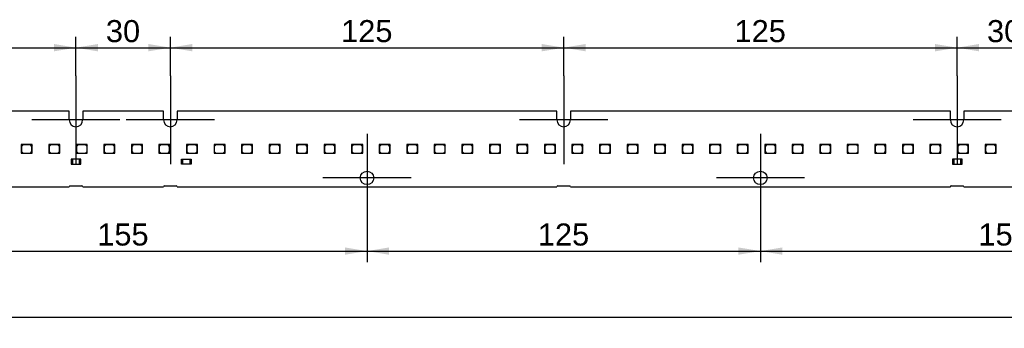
# Model space of a CAD drawing. Header units: millimetres. Extents: x 25 to 1167, y 11 to 816.
# Tile 9 of 13: x 658 to 814, y 390 to 439. Entities that reach past the tile are written whole.
import ezdxf
from ezdxf.enums import TextEntityAlignment as Align
from ezdxf.lldxf.tags import DXFTag

# ---------------------------------------------------------------- set-up
doc = ezdxf.new("R2010")
doc.units = ezdxf.units.MM
doc.layers.add('Default', color=7, linetype='Continuous')
doc.layers.add('LINLED_1400X24MM', color=7, linetype='Continuous')
doc.styles.add('SEACAD_Arial', font='arial.ttf')
tags = doc.linetypes.add('CENTER2', pattern=[28.575, 19.05, -3.175, 3.175, -3.175]).pattern_tags.tags
tags[10:11] = [DXFTag(74, 4), DXFTag(75, 0), DXFTag(340, '0'), DXFTag(46, 0.0), DXFTag(50, 0.0), DXFTag(44, 0.0), DXFTag(45, 0.0)]
tags[8:9] = [DXFTag(74, 4), DXFTag(75, 0), DXFTag(340, '0'), DXFTag(46, 0.0), DXFTag(50, 0.0), DXFTag(44, 0.0), DXFTag(45, 0.0)]
tags[6:7] = [DXFTag(74, 4), DXFTag(75, 0), DXFTag(340, '0'), DXFTag(46, 0.0), DXFTag(50, 0.0), DXFTag(44, 0.0), DXFTag(45, 0.0)]
tags[4:5] = [DXFTag(74, 4), DXFTag(75, 0), DXFTag(340, '0'), DXFTag(46, 0.0), DXFTag(50, 0.0), DXFTag(44, 0.0), DXFTag(45, 0.0)]
doc.dimstyles.new('ISO', dxfattribs={"dimtxt": 3.5, "dimasz": 3.5, "dimexe": 1.75, "dimexo": 0, "dimgap": 0.875, "dimtad": 1, "dimlfac": 2, "dimtxsty": 'SEACAD_Arial', "dimblk1": '_SE_FILLED', "dimblk2": '_SE_FILLED', "dimsah": 1, "dimcen": 1.75, "dimadec": 0, "dimazin": 0, "dimtfac": 0.5, "dimtdec": 3, "dimtmove": 0, "dimatfit": 3, "dimfxl": 1, "dimarcsym": 0})

# ---------------------------------------------------------------- blocks, each defined once
blk = doc.blocks.new('SEANNOT_GROUP14')
at = {"layer": 'Default', "color": 7, "linetype": 'CENTER2'}
for p, q in [((666.72, 429.65), (666.72, 415.65)), ((673.72, 422.65), (659.72, 422.65))]:
    blk.add_line(p, q, dxfattribs=at)
blk = doc.blocks.new('SEANNOT_GROUP15')
at = {"layer": 'Default', "color": 7, "linetype": 'CENTER2'}
for p, q in [((681.72, 429.65), (681.72, 415.65)), ((688.72, 422.65), (674.72, 422.65))]:
    blk.add_line(p, q, dxfattribs=at)
blk = doc.blocks.new('SEANNOT_GROUP16')
at = {"layer": 'Default', "color": 7, "linetype": 'CENTER2'}
for p, q in [((712.97, 420.45), (712.97, 406.45)), ((719.97, 413.45), (705.97, 413.45))]:
    blk.add_line(p, q, dxfattribs=at)
blk = doc.blocks.new('SEANNOT_GROUP17')
at = {"layer": 'Default', "color": 7, "linetype": 'CENTER2'}
for p, q in [((744.22, 429.65), (744.22, 415.65)), ((751.22, 422.65), (737.22, 422.65))]:
    blk.add_line(p, q, dxfattribs=at)
blk = doc.blocks.new('SEANNOT_GROUP18')
at = {"layer": 'Default', "color": 7, "linetype": 'CENTER2'}
for p, q in [((775.47, 420.45), (775.47, 406.45)), ((782.47, 413.45), (768.47, 413.45))]:
    blk.add_line(p, q, dxfattribs=at)
blk = doc.blocks.new('SEANNOT_GROUP19')
at = {"layer": 'Default', "color": 7, "linetype": 'CENTER2'}
for p, q in [((806.72, 429.65), (806.72, 415.65)), ((813.72, 422.65), (799.72, 422.65))]:
    blk.add_line(p, q, dxfattribs=at)
blk = doc.blocks.new('SE1')
at = {"layer": 'LINLED_1400X24MM', "color": 7, "linetype": 'Continuous'}
for p, q in [((665.65, 424.05), (605.3, 424.05)), ((665.65, 422.65), (665.65, 424.05)), ((680.65, 424.05), (667.8, 424.05)), ((667.8, 424.05), (667.8, 422.65)), ((680.65, 422.65), (680.65, 424.05)), ((743.15, 424.05), (682.8, 424.05)), ((682.8, 424.05), (682.8, 422.65)), ((743.15, 422.65), (743.15, 424.05)), ((805.65, 424.05), (745.3, 424.05)), ((745.3, 424.05), (745.3, 422.65)), ((805.65, 422.65), (805.65, 424.05)), ((820.65, 424.05), (807.8, 424.05)), ((807.8, 424.05), (807.8, 422.65)), ((659.53, 418.75), (658.03, 418.75)), ((658.03, 418.75), (658.03, 417.35)), ((658.33, 418.7), (658.08, 418.45)), ((658.08, 418.45), (658.08, 417.65)), ((659.48, 418.7), (658.33, 418.7)), ((659.73, 418.45), (659.48, 418.7)), ((659.78, 418.75), (659.53, 418.75)), ((659.53, 418.75), (659.78, 418.5)), ((659.73, 417.65), (659.73, 418.45)), ((659.78, 418.5), (659.78, 418.75)), ((659.78, 417.35), (659.78, 418.5)), ((663.91, 418.75), (662.41, 418.75)), ((662.41, 418.75), (662.41, 417.35)), ((662.71, 418.7), (662.46, 418.45)), ((662.46, 418.45), (662.46, 417.65)), ((663.86, 418.7), (662.71, 418.7)), ((664.11, 418.45), (663.86, 418.7)), ((664.16, 418.75), (663.91, 418.75)), ((663.91, 418.75), (664.16, 418.5)), ((664.11, 417.65), (664.11, 418.45)), ((664.16, 418.5), (664.16, 418.75)), ((664.16, 417.35), (664.16, 418.5)), ((668.28, 418.75), (666.78, 418.75)), ((666.78, 418.75), (666.78, 417.35)), ((667.08, 418.7), (666.83, 418.45)), ((666.83, 418.45), (666.83, 417.65)), ((668.23, 418.7), (667.08, 418.7)), ((668.48, 418.45), (668.23, 418.7)), ((668.53, 418.75), (668.28, 418.75)), ((668.28, 418.75), (668.53, 418.5)), ((668.48, 417.65), (668.48, 418.45)), ((668.53, 418.5), (668.53, 418.75)), ((668.53, 417.35), (668.53, 418.5)), ((672.66, 418.75), (671.16, 418.75)), ((671.16, 418.75), (671.16, 417.35)), ((671.46, 418.7), (671.21, 418.45)), ((671.21, 418.45), (671.21, 417.65)), ((672.61, 418.7), (671.46, 418.7)), ((672.86, 418.45), (672.61, 418.7)), ((672.91, 418.75), (672.66, 418.75)), ((672.66, 418.75), (672.91, 418.5)), ((672.86, 417.65), (672.86, 418.45)), ((672.91, 418.5), (672.91, 418.75)), ((672.91, 417.35), (672.91, 418.5)), ((677.03, 418.75), (675.53, 418.75)), ((675.53, 418.75), (675.53, 417.35)), ((675.83, 418.7), (675.58, 418.45)), ((675.58, 418.45), (675.58, 417.65)), ((676.98, 418.7), (675.83, 418.7)), ((677.23, 418.45), (676.98, 418.7)), ((677.28, 418.75), (677.03, 418.75)), ((677.03, 418.75), (677.28, 418.5)), ((677.23, 417.65), (677.23, 418.45)), ((677.28, 418.5), (677.28, 418.75)), ((677.28, 417.35), (677.28, 418.5)), ((681.41, 418.75), (679.91, 418.75)), ((679.91, 418.75), (679.91, 417.35)), ((680.21, 418.7), (679.96, 418.45)), ((679.96, 418.45), (679.96, 417.65)), ((681.36, 418.7), (680.21, 418.7)), ((681.61, 418.45), (681.36, 418.7)), ((681.66, 418.75), (681.41, 418.75)), ((681.41, 418.75), (681.66, 418.5)), ((681.61, 417.65), (681.61, 418.45)), ((681.66, 418.5), (681.66, 418.75)), ((681.66, 417.35), (681.66, 418.5)), ((685.78, 418.75), (684.28, 418.75)), ((684.28, 418.75), (684.28, 417.35)), ((684.58, 418.7), (684.33, 418.45)), ((684.33, 418.45), (684.33, 417.65)), ((685.73, 418.7), (684.58, 418.7)), ((685.98, 418.45), (685.73, 418.7)), ((686.03, 418.75), (685.78, 418.75)), ((685.78, 418.75), (686.03, 418.5)), ((685.98, 417.65), (685.98, 418.45)), ((686.03, 418.5), (686.03, 418.75)), ((686.03, 417.35), (686.03, 418.5)), ((690.16, 418.75), (688.66, 418.75)), ((688.66, 418.75), (688.66, 417.35)), ((688.96, 418.7), (688.71, 418.45)), ((688.71, 418.45), (688.71, 417.65)), ((690.11, 418.7), (688.96, 418.7)), ((690.36, 418.45), (690.11, 418.7)), ((690.41, 418.75), (690.16, 418.75)), ((690.16, 418.75), (690.41, 418.5)), ((690.36, 417.65), (690.36, 418.45)), ((690.41, 418.5), (690.41, 418.75)), ((690.41, 417.35), (690.41, 418.5)), ((694.53, 418.75), (693.03, 418.75)), ((693.03, 418.75), (693.03, 417.35)), ((693.33, 418.7), (693.08, 418.45)), ((693.08, 418.45), (693.08, 417.65)), ((694.48, 418.7), (693.33, 418.7)), ((694.73, 418.45), (694.48, 418.7)), ((694.78, 418.75), (694.53, 418.75)), ((694.53, 418.75), (694.78, 418.5)), ((694.73, 417.65), (694.73, 418.45)), ((694.78, 418.5), (694.78, 418.75)), ((694.78, 417.35), (694.78, 418.5)), ((698.91, 418.75), (697.41, 418.75)), ((697.41, 418.75), (697.41, 417.35)), ((697.71, 418.7), (697.46, 418.45)), ((697.46, 418.45), (697.46, 417.65)), ((698.86, 418.7), (697.71, 418.7)), ((699.11, 418.45), (698.86, 418.7)), ((699.16, 418.75), (698.91, 418.75)), ((698.91, 418.75), (699.16, 418.5)), ((699.11, 417.65), (699.11, 418.45)), ((699.16, 418.5), (699.16, 418.75)), ((699.16, 417.35), (699.16, 418.5)), ((703.28, 418.75), (701.78, 418.75)), ((701.78, 418.75), (701.78, 417.35)), ((702.08, 418.7), (701.83, 418.45)), ((701.83, 418.45), (701.83, 417.65)), ((703.23, 418.7), (702.08, 418.7)), ((703.48, 418.45), (703.23, 418.7)), ((703.53, 418.75), (703.28, 418.75)), ((703.28, 418.75), (703.53, 418.5)), ((703.48, 417.65), (703.48, 418.45)), ((703.53, 418.5), (703.53, 418.75)), ((703.53, 417.35), (703.53, 418.5)), ((707.66, 418.75), (706.16, 418.75)), ((706.16, 418.75), (706.16, 417.35)), ((706.46, 418.7), (706.21, 418.45)), ((706.21, 418.45), (706.21, 417.65)), ((707.61, 418.7), (706.46, 418.7)), ((707.86, 418.45), (707.61, 418.7)), ((707.91, 418.75), (707.66, 418.75)), ((707.66, 418.75), (707.91, 418.5)), ((707.86, 417.65), (707.86, 418.45)), ((707.91, 418.5), (707.91, 418.75)), ((707.91, 417.35), (707.91, 418.5)), ((712.03, 418.75), (710.53, 418.75)), ((710.53, 418.75), (710.53, 417.35)), ((710.83, 418.7), (710.58, 418.45)), ((710.58, 418.45), (710.58, 417.65)), ((711.98, 418.7), (710.83, 418.7)), ((712.23, 418.45), (711.98, 418.7)), ((712.28, 418.75), (712.03, 418.75)), ((712.03, 418.75), (712.28, 418.5)), ((712.23, 417.65), (712.23, 418.45)), ((712.28, 418.5), (712.28, 418.75)), ((712.28, 417.35), (712.28, 418.5)), ((716.41, 418.75), (714.91, 418.75)), ((714.91, 418.75), (714.91, 417.35)), ((715.21, 418.7), (714.96, 418.45)), ((714.96, 418.45), (714.96, 417.65)), ((716.36, 418.7), (715.21, 418.7)), ((716.61, 418.45), (716.36, 418.7)), ((716.66, 418.75), (716.41, 418.75)), ((716.41, 418.75), (716.66, 418.5)), ((716.61, 417.65), (716.61, 418.45)), ((716.66, 418.5), (716.66, 418.75)), ((716.66, 417.35), (716.66, 418.5)), ((720.78, 418.75), (719.28, 418.75)), ((719.28, 418.75), (719.28, 417.35)), ((719.58, 418.7), (719.33, 418.45)), ((719.33, 418.45), (719.33, 417.65)), ((720.73, 418.7), (719.58, 418.7)), ((720.98, 418.45), (720.73, 418.7)), ((721.03, 418.75), (720.78, 418.75)), ((720.78, 418.75), (721.03, 418.5)), ((720.98, 417.65), (720.98, 418.45)), ((721.03, 418.5), (721.03, 418.75)), ((721.03, 417.35), (721.03, 418.5)), ((725.16, 418.75), (723.66, 418.75)), ((723.66, 418.75), (723.66, 417.35)), ((723.96, 418.7), (723.71, 418.45)), ((723.71, 418.45), (723.71, 417.65)), ((725.11, 418.7), (723.96, 418.7)), ((725.36, 418.45), (725.11, 418.7)), ((725.41, 418.75), (725.16, 418.75)), ((725.16, 418.75), (725.41, 418.5)), ((725.36, 417.65), (725.36, 418.45)), ((725.41, 418.5), (725.41, 418.75)), ((725.41, 417.35), (725.41, 418.5)), ((729.53, 418.75), (728.03, 418.75)), ((728.03, 418.75), (728.03, 417.35)), ((728.33, 418.7), (728.08, 418.45)), ((728.08, 418.45), (728.08, 417.65)), ((729.48, 418.7), (728.33, 418.7)), ((729.73, 418.45), (729.48, 418.7)), ((729.78, 418.75), (729.53, 418.75)), ((729.53, 418.75), (729.78, 418.5)), ((729.73, 417.65), (729.73, 418.45)), ((729.78, 418.5), (729.78, 418.75)), ((729.78, 417.35), (729.78, 418.5)), ((733.91, 418.75), (732.41, 418.75)), ((732.41, 418.75), (732.41, 417.35)), ((732.71, 418.7), (732.46, 418.45)), ((732.46, 418.45), (732.46, 417.65)), ((733.86, 418.7), (732.71, 418.7)), ((734.11, 418.45), (733.86, 418.7)), ((734.16, 418.75), (733.91, 418.75)), ((733.91, 418.75), (734.16, 418.5)), ((734.11, 417.65), (734.11, 418.45)), ((734.16, 418.5), (734.16, 418.75)), ((734.16, 417.35), (734.16, 418.5)), ((738.28, 418.75), (736.78, 418.75)), ((736.78, 418.75), (736.78, 417.35)), ((737.08, 418.7), (736.83, 418.45)), ((736.83, 418.45), (736.83, 417.65)), ((738.23, 418.7), (737.08, 418.7)), ((738.48, 418.45), (738.23, 418.7)), ((738.53, 418.75), (738.28, 418.75)), ((738.28, 418.75), (738.53, 418.5)), ((738.48, 417.65), (738.48, 418.45)), ((738.53, 418.5), (738.53, 418.75)), ((738.53, 417.35), (738.53, 418.5)), ((742.66, 418.75), (741.16, 418.75)), ((741.16, 418.75), (741.16, 417.35)), ((741.46, 418.7), (741.21, 418.45)), ((741.21, 418.45), (741.21, 417.65)), ((742.61, 418.7), (741.46, 418.7)), ((742.86, 418.45), (742.61, 418.7)), ((742.91, 418.75), (742.66, 418.75)), ((742.66, 418.75), (742.91, 418.5)), ((742.86, 417.65), (742.86, 418.45)), ((742.91, 418.5), (742.91, 418.75)), ((742.91, 417.35), (742.91, 418.5)), ((747.03, 418.75), (745.53, 418.75)), ((745.53, 418.75), (745.53, 417.35)), ((745.83, 418.7), (745.58, 418.45)), ((745.58, 418.45), (745.58, 417.65)), ((746.98, 418.7), (745.83, 418.7)), ((747.23, 418.45), (746.98, 418.7)), ((747.28, 418.75), (747.03, 418.75)), ((747.03, 418.75), (747.28, 418.5)), ((747.23, 417.65), (747.23, 418.45)), ((747.28, 418.5), (747.28, 418.75)), ((747.28, 417.35), (747.28, 418.5)), ((751.41, 418.75), (749.91, 418.75)), ((749.91, 418.75), (749.91, 417.35)), ((750.21, 418.7), (749.96, 418.45)), ((749.96, 418.45), (749.96, 417.65)), ((751.36, 418.7), (750.21, 418.7)), ((751.61, 418.45), (751.36, 418.7)), ((751.66, 418.75), (751.41, 418.75)), ((751.41, 418.75), (751.66, 418.5)), ((751.61, 417.65), (751.61, 418.45)), ((751.66, 418.5), (751.66, 418.75)), ((751.66, 417.35), (751.66, 418.5)), ((755.78, 418.75), (754.28, 418.75)), ((754.28, 418.75), (754.28, 417.35)), ((754.58, 418.7), (754.33, 418.45)), ((754.33, 418.45), (754.33, 417.65)), ((755.73, 418.7), (754.58, 418.7)), ((755.98, 418.45), (755.73, 418.7)), ((756.03, 418.75), (755.78, 418.75)), ((755.78, 418.75), (756.03, 418.5)), ((755.98, 417.65), (755.98, 418.45)), ((756.03, 418.5), (756.03, 418.75)), ((756.03, 417.35), (756.03, 418.5)), ((760.16, 418.75), (758.66, 418.75)), ((758.66, 418.75), (758.66, 417.35)), ((758.96, 418.7), (758.71, 418.45)), ((758.71, 418.45), (758.71, 417.65)), ((760.11, 418.7), (758.96, 418.7)), ((760.36, 418.45), (760.11, 418.7)), ((760.41, 418.75), (760.16, 418.75)), ((760.16, 418.75), (760.41, 418.5)), ((760.36, 417.65), (760.36, 418.45)), ((760.41, 418.5), (760.41, 418.75)), ((760.41, 417.35), (760.41, 418.5)), ((764.53, 418.75), (763.03, 418.75)), ((763.03, 418.75), (763.03, 417.35)), ((763.33, 418.7), (763.08, 418.45)), ((763.08, 418.45), (763.08, 417.65)), ((764.48, 418.7), (763.33, 418.7)), ((764.73, 418.45), (764.48, 418.7)), ((764.78, 418.75), (764.53, 418.75)), ((764.53, 418.75), (764.78, 418.5)), ((764.73, 417.65), (764.73, 418.45)), ((764.78, 418.5), (764.78, 418.75)), ((764.78, 417.35), (764.78, 418.5)), ((768.91, 418.75), (767.41, 418.75)), ((767.41, 418.75), (767.41, 417.35)), ((767.71, 418.7), (767.46, 418.45)), ((767.46, 418.45), (767.46, 417.65)), ((768.86, 418.7), (767.71, 418.7)), ((769.11, 418.45), (768.86, 418.7)), ((769.16, 418.75), (768.91, 418.75)), ((768.91, 418.75), (769.16, 418.5)), ((769.11, 417.65), (769.11, 418.45)), ((769.16, 418.5), (769.16, 418.75)), ((769.16, 417.35), (769.16, 418.5)), ((773.28, 418.75), (771.78, 418.75)), ((771.78, 418.75), (771.78, 417.35)), ((772.08, 418.7), (771.83, 418.45)), ((771.83, 418.45), (771.83, 417.65)), ((773.23, 418.7), (772.08, 418.7)), ((773.48, 418.45), (773.23, 418.7)), ((773.53, 418.75), (773.28, 418.75)), ((773.28, 418.75), (773.53, 418.5)), ((773.48, 417.65), (773.48, 418.45)), ((773.53, 418.5), (773.53, 418.75)), ((773.53, 417.35), (773.53, 418.5)), ((777.66, 418.75), (776.16, 418.75)), ((776.16, 418.75), (776.16, 417.35)), ((776.46, 418.7), (776.21, 418.45)), ((776.21, 418.45), (776.21, 417.65)), ((777.61, 418.7), (776.46, 418.7)), ((777.86, 418.45), (777.61, 418.7)), ((777.91, 418.75), (777.66, 418.75)), ((777.66, 418.75), (777.91, 418.5)), ((777.86, 417.65), (777.86, 418.45)), ((777.91, 418.5), (777.91, 418.75)), ((777.91, 417.35), (777.91, 418.5)), ((782.03, 418.75), (780.53, 418.75)), ((780.53, 418.75), (780.53, 417.35)), ((780.83, 418.7), (780.58, 418.45)), ((780.58, 418.45), (780.58, 417.65)), ((781.98, 418.7), (780.83, 418.7)), ((782.23, 418.45), (781.98, 418.7)), ((782.28, 418.75), (782.03, 418.75)), ((782.03, 418.75), (782.28, 418.5)), ((782.23, 417.65), (782.23, 418.45)), ((782.28, 418.5), (782.28, 418.75)), ((782.28, 417.35), (782.28, 418.5)), ((786.41, 418.75), (784.91, 418.75)), ((784.91, 418.75), (784.91, 417.35)), ((785.21, 418.7), (784.96, 418.45)), ((784.96, 418.45), (784.96, 417.65)), ((786.36, 418.7), (785.21, 418.7)), ((786.61, 418.45), (786.36, 418.7)), ((786.66, 418.75), (786.41, 418.75)), ((786.41, 418.75), (786.66, 418.5)), ((786.61, 417.65), (786.61, 418.45)), ((786.66, 418.5), (786.66, 418.75)), ((786.66, 417.35), (786.66, 418.5)), ((790.78, 418.75), (789.28, 418.75)), ((789.28, 418.75), (789.28, 417.35)), ((789.58, 418.7), (789.33, 418.45)), ((789.33, 418.45), (789.33, 417.65)), ((790.73, 418.7), (789.58, 418.7)), ((790.98, 418.45), (790.73, 418.7)), ((791.03, 418.75), (790.78, 418.75)), ((790.78, 418.75), (791.03, 418.5)), ((790.98, 417.65), (790.98, 418.45)), ((791.03, 418.5), (791.03, 418.75)), ((791.03, 417.35), (791.03, 418.5)), ((795.16, 418.75), (793.66, 418.75)), ((793.66, 418.75), (793.66, 417.35)), ((793.96, 418.7), (793.71, 418.45)), ((793.71, 418.45), (793.71, 417.65)), ((795.11, 418.7), (793.96, 418.7)), ((795.36, 418.45), (795.11, 418.7)), ((795.41, 418.75), (795.16, 418.75)), ((795.16, 418.75), (795.41, 418.5)), ((795.36, 417.65), (795.36, 418.45)), ((795.41, 418.5), (795.41, 418.75)), ((795.41, 417.35), (795.41, 418.5)), ((799.53, 418.75), (798.03, 418.75)), ((798.03, 418.75), (798.03, 417.35)), ((798.33, 418.7), (798.08, 418.45)), ((798.08, 418.45), (798.08, 417.65)), ((799.48, 418.7), (798.33, 418.7)), ((799.73, 418.45), (799.48, 418.7)), ((799.78, 418.75), (799.53, 418.75)), ((799.53, 418.75), (799.78, 418.5)), ((799.73, 417.65), (799.73, 418.45)), ((799.78, 418.5), (799.78, 418.75)), ((799.78, 417.35), (799.78, 418.5)), ((803.91, 418.75), (802.41, 418.75)), ((802.41, 418.75), (802.41, 417.35)), ((802.71, 418.7), (802.46, 418.45)), ((802.46, 418.45), (802.46, 417.65)), ((803.86, 418.7), (802.71, 418.7)), ((804.11, 418.45), (803.86, 418.7)), ((804.16, 418.75), (803.91, 418.75)), ((803.91, 418.75), (804.16, 418.5)), ((804.11, 417.65), (804.11, 418.45)), ((804.16, 418.5), (804.16, 418.75)), ((804.16, 417.35), (804.16, 418.5)), ((808.28, 418.75), (806.78, 418.75)), ((806.78, 418.75), (806.78, 417.35)), ((807.08, 418.7), (806.83, 418.45)), ((806.83, 418.45), (806.83, 417.65)), ((808.23, 418.7), (807.08, 418.7)), ((808.48, 418.45), (808.23, 418.7)), ((808.53, 418.75), (808.28, 418.75)), ((808.28, 418.75), (808.53, 418.5)), ((808.48, 417.65), (808.48, 418.45)), ((808.53, 418.5), (808.53, 418.75)), ((808.53, 417.35), (808.53, 418.5)), ((812.66, 418.75), (811.16, 418.75)), ((811.16, 418.75), (811.16, 417.35)), ((811.46, 418.7), (811.21, 418.45)), ((811.21, 418.45), (811.21, 417.65)), ((812.61, 418.7), (811.46, 418.7)), ((812.86, 418.45), (812.61, 418.7)), ((812.91, 418.75), (812.66, 418.75)), ((812.66, 418.75), (812.91, 418.5)), ((812.86, 417.65), (812.86, 418.45)), ((812.91, 418.5), (812.91, 418.75)), ((812.91, 417.35), (812.91, 418.5)), ((658.03, 417.35), (659.78, 417.35)), ((658.08, 417.65), (658.33, 417.4)), ((658.33, 417.4), (659.48, 417.4)), ((659.48, 417.4), (659.73, 417.65)), ((662.41, 417.35), (664.16, 417.35)), ((662.46, 417.65), (662.71, 417.4)), ((662.71, 417.4), (663.86, 417.4)), ((663.86, 417.4), (664.11, 417.65)), ((666.2, 416.45), (665.97, 416.45)), ((665.97, 416.45), (665.97, 415.65)), ((667.3, 416.45), (666.2, 416.45)), ((666.2, 416.45), (666.2, 415.65)), ((666.78, 417.35), (668.53, 417.35)), ((666.83, 417.65), (667.08, 417.4)), ((667.08, 417.4), (668.23, 417.4)), ((667.52, 416.45), (667.3, 416.45)), ((667.3, 415.65), (667.3, 416.45)), ((667.52, 415.65), (667.52, 416.45)), ((668.23, 417.4), (668.48, 417.65)), ((671.16, 417.35), (672.91, 417.35)), ((671.21, 417.65), (671.46, 417.4)), ((671.46, 417.4), (672.61, 417.4)), ((672.61, 417.4), (672.86, 417.65)), ((675.53, 417.35), (677.28, 417.35)), ((675.58, 417.65), (675.83, 417.4)), ((675.83, 417.4), (676.98, 417.4)), ((676.98, 417.4), (677.23, 417.65)), ((679.91, 417.35), (681.66, 417.35)), ((679.96, 417.65), (680.21, 417.4)), ((680.21, 417.4), (681.36, 417.4)), ((681.36, 417.4), (681.61, 417.65)), ((683.47, 416.45), (683.7, 416.45)), ((683.47, 415.65), (683.47, 416.45)), ((683.7, 416.45), (684.8, 416.45)), ((683.7, 415.65), (683.7, 416.45)), ((684.28, 417.35), (686.03, 417.35)), ((684.33, 417.65), (684.58, 417.4)), ((684.58, 417.4), (685.73, 417.4)), ((684.8, 416.45), (685.02, 416.45)), ((684.8, 416.45), (684.8, 415.65)), ((685.02, 416.45), (685.02, 415.65)), ((685.73, 417.4), (685.98, 417.65)), ((688.66, 417.35), (690.41, 417.35)), ((688.71, 417.65), (688.96, 417.4)), ((688.96, 417.4), (690.11, 417.4)), ((690.11, 417.4), (690.36, 417.65)), ((693.03, 417.35), (694.78, 417.35)), ((693.08, 417.65), (693.33, 417.4)), ((693.33, 417.4), (694.48, 417.4)), ((694.48, 417.4), (694.73, 417.65)), ((697.41, 417.35), (699.16, 417.35)), ((697.46, 417.65), (697.71, 417.4)), ((697.71, 417.4), (698.86, 417.4)), ((698.86, 417.4), (699.11, 417.65)), ((701.78, 417.35), (703.53, 417.35)), ((701.83, 417.65), (702.08, 417.4)), ((702.08, 417.4), (703.23, 417.4)), ((703.23, 417.4), (703.48, 417.65)), ((706.16, 417.35), (707.91, 417.35)), ((706.21, 417.65), (706.46, 417.4)), ((706.46, 417.4), (707.61, 417.4)), ((707.61, 417.4), (707.86, 417.65)), ((710.53, 417.35), (712.28, 417.35)), ((710.58, 417.65), (710.83, 417.4)), ((710.83, 417.4), (711.98, 417.4)), ((711.98, 417.4), (712.23, 417.65)), ((714.91, 417.35), (716.66, 417.35)), ((714.96, 417.65), (715.21, 417.4)), ((715.21, 417.4), (716.36, 417.4)), ((716.36, 417.4), (716.61, 417.65)), ((719.28, 417.35), (721.03, 417.35)), ((719.33, 417.65), (719.58, 417.4)), ((719.58, 417.4), (720.73, 417.4)), ((720.73, 417.4), (720.98, 417.65)), ((723.66, 417.35), (725.41, 417.35)), ((723.71, 417.65), (723.96, 417.4)), ((723.96, 417.4), (725.11, 417.4)), ((725.11, 417.4), (725.36, 417.65)), ((728.03, 417.35), (729.78, 417.35)), ((728.08, 417.65), (728.33, 417.4)), ((728.33, 417.4), (729.48, 417.4)), ((729.48, 417.4), (729.73, 417.65)), ((732.41, 417.35), (734.16, 417.35)), ((732.46, 417.65), (732.71, 417.4)), ((732.71, 417.4), (733.86, 417.4)), ((733.86, 417.4), (734.11, 417.65)), ((736.78, 417.35), (738.53, 417.35)), ((736.83, 417.65), (737.08, 417.4)), ((737.08, 417.4), (738.23, 417.4)), ((738.23, 417.4), (738.48, 417.65)), ((741.16, 417.35), (742.91, 417.35)), ((741.21, 417.65), (741.46, 417.4)), ((741.46, 417.4), (742.61, 417.4)), ((742.61, 417.4), (742.86, 417.65)), ((745.53, 417.35), (747.28, 417.35)), ((745.58, 417.65), (745.83, 417.4)), ((745.83, 417.4), (746.98, 417.4)), ((746.98, 417.4), (747.23, 417.65)), ((749.91, 417.35), (751.66, 417.35)), ((749.96, 417.65), (750.21, 417.4)), ((750.21, 417.4), (751.36, 417.4)), ((751.36, 417.4), (751.61, 417.65)), ((754.28, 417.35), (756.03, 417.35)), ((754.33, 417.65), (754.58, 417.4)), ((754.58, 417.4), (755.73, 417.4)), ((755.73, 417.4), (755.98, 417.65)), ((758.66, 417.35), (760.41, 417.35)), ((758.71, 417.65), (758.96, 417.4)), ((758.96, 417.4), (760.11, 417.4)), ((760.11, 417.4), (760.36, 417.65)), ((763.03, 417.35), (764.78, 417.35)), ((763.08, 417.65), (763.33, 417.4)), ((763.33, 417.4), (764.48, 417.4)), ((764.48, 417.4), (764.73, 417.65)), ((767.41, 417.35), (769.16, 417.35)), ((767.46, 417.65), (767.71, 417.4)), ((767.71, 417.4), (768.86, 417.4)), ((768.86, 417.4), (769.11, 417.65)), ((771.78, 417.35), (773.53, 417.35)), ((771.83, 417.65), (772.08, 417.4)), ((772.08, 417.4), (773.23, 417.4)), ((773.23, 417.4), (773.48, 417.65)), ((776.16, 417.35), (777.91, 417.35)), ((776.21, 417.65), (776.46, 417.4)), ((776.46, 417.4), (777.61, 417.4)), ((777.61, 417.4), (777.86, 417.65)), ((780.53, 417.35), (782.28, 417.35)), ((780.58, 417.65), (780.83, 417.4)), ((780.83, 417.4), (781.98, 417.4)), ((781.98, 417.4), (782.23, 417.65)), ((784.91, 417.35), (786.66, 417.35)), ((784.96, 417.65), (785.21, 417.4)), ((785.21, 417.4), (786.36, 417.4)), ((786.36, 417.4), (786.61, 417.65)), ((789.28, 417.35), (791.03, 417.35)), ((789.33, 417.65), (789.58, 417.4)), ((789.58, 417.4), (790.73, 417.4)), ((790.73, 417.4), (790.98, 417.65)), ((793.66, 417.35), (795.41, 417.35)), ((793.71, 417.65), (793.96, 417.4)), ((793.96, 417.4), (795.11, 417.4)), ((795.11, 417.4), (795.36, 417.65)), ((798.03, 417.35), (799.78, 417.35)), ((798.08, 417.65), (798.33, 417.4)), ((798.33, 417.4), (799.48, 417.4)), ((799.48, 417.4), (799.73, 417.65)), ((802.41, 417.35), (804.16, 417.35)), ((802.46, 417.65), (802.71, 417.4)), ((802.71, 417.4), (803.86, 417.4)), ((803.86, 417.4), (804.11, 417.65)), ((806.2, 416.45), (805.97, 416.45)), ((805.97, 416.45), (805.97, 415.65)), ((807.3, 416.45), (806.2, 416.45)), ((806.2, 416.45), (806.2, 415.65)), ((806.78, 417.35), (808.53, 417.35)), ((806.83, 417.65), (807.08, 417.4)), ((807.08, 417.4), (808.23, 417.4)), ((807.52, 416.45), (807.3, 416.45)), ((807.3, 415.65), (807.3, 416.45)), ((807.52, 415.65), (807.52, 416.45)), ((808.23, 417.4), (808.48, 417.65)), ((811.16, 417.35), (812.91, 417.35)), ((811.21, 417.65), (811.46, 417.4)), ((811.46, 417.4), (812.61, 417.4)), ((812.61, 417.4), (812.86, 417.65)), ((665.97, 415.65), (666.2, 415.65)), ((666.2, 415.65), (667.3, 415.65)), ((667.3, 415.65), (667.52, 415.65)), ((683.7, 415.65), (683.47, 415.65)), ((684.8, 415.65), (683.7, 415.65)), ((685.02, 415.65), (684.8, 415.65)), ((805.97, 415.65), (806.2, 415.65)), ((806.2, 415.65), (807.3, 415.65)), ((807.3, 415.65), (807.52, 415.65)), ((605.3, 412.05), (665.65, 412.05)), ((665.77, 412.17), (667.67, 412.17)), ((667.8, 412.05), (680.65, 412.05)), ((680.77, 412.17), (682.67, 412.17)), ((682.8, 412.05), (743.15, 412.05)), ((743.27, 412.17), (745.17, 412.17)), ((745.3, 412.05), (805.65, 412.05)), ((805.77, 412.17), (807.67, 412.17)), ((807.8, 412.05), (820.65, 412.05))]:
    blk.add_line(p, q, dxfattribs=at)
for centre in [(712.97, 413.45), (775.47, 413.45)]:
    blk.add_circle(centre, 1.07, dxfattribs=at)
for centre, radius, start, end in [((666.72, 422.65), 1.07, 180, 0), ((681.72, 422.65), 1.07, 180, 0), ((744.22, 422.65), 1.07, 180, 0), ((806.72, 422.65), 1.07, 180, 0), ((665.77, 412.05), 0.125, 90, 180), ((667.67, 412.05), 0.125, 0, 90), ((680.77, 412.05), 0.125, 90, 180), ((682.67, 412.05), 0.125, 0, 90), ((743.27, 412.05), 0.125, 90, 180), ((745.17, 412.05), 0.125, 0, 90), ((805.77, 412.05), 0.125, 90, 180), ((807.67, 412.05), 0.125, 0, 90)]:
    blk.add_arc(centre, radius, start, end, dxfattribs=at)
blk = doc.blocks.new('DMBLK79')
at = {"layer": 'Default', "linetype": 'Continuous'}
for points in [[(638.97, 401.26), (638.97, 402.42), (635.47, 401.84)], [(709.47, 401.26), (712.97, 401.84), (709.47, 402.42)]]:
    blk.add_hatch(color=7, dxfattribs=at).paths.add_polyline_path(points)
at = {"layer": 'Default', "color": 7, "linetype": 'Continuous'}
for p, q in [((635.47, 406.45), (635.47, 400.09)), ((712.97, 406.45), (712.97, 400.09)), ((635.47, 401.84), (712.97, 401.84))]:
    blk.add_line(p, q, dxfattribs=at)
at = {"layer": 'Default', "color": 7, "linetype": 'Continuous', "style": 'SEACAD_Arial'}
blk.add_text('155', height=3.5, dxfattribs=at).set_placement((670.11, 406.22), align=Align.TOP_LEFT)
blk = doc.blocks.new('_SE_FILLED')
at = {"color": 0}
blk.add_line((0, 0), (-1, 0), dxfattribs=at)
blk.add_solid([(0, 0), (-1, -0.1665), (-1, 0.1665), (0, 0)], dxfattribs=at)
blk = doc.blocks.new('DMBLK80')
at = {"layer": 'Default', "linetype": 'Continuous'}
for points in [[(716.47, 401.26), (716.47, 402.42), (712.97, 401.84)], [(771.97, 401.26), (775.47, 401.84), (771.97, 402.42)]]:
    blk.add_hatch(color=7, dxfattribs=at).paths.add_polyline_path(points)
at = {"layer": 'Default', "color": 7, "linetype": 'Continuous'}
for p, q in [((712.97, 406.45), (712.97, 400.09)), ((775.47, 406.45), (775.47, 400.09)), ((712.97, 401.84), (775.47, 401.84))]:
    blk.add_line(p, q, dxfattribs=at)
at = {"layer": 'Default', "color": 7, "linetype": 'Continuous', "style": 'SEACAD_Arial'}
blk.add_text('125', height=3.5, dxfattribs=at).set_placement((740.11, 406.22), align=Align.TOP_LEFT)
blk = doc.blocks.new('DMBLK88')
at = {"layer": 'Default', "linetype": 'Continuous'}
for points in [[(607.72, 434.7), (604.22, 434.11), (607.72, 433.53)], [(663.22, 434.7), (663.22, 433.53), (666.72, 434.11)]]:
    blk.add_hatch(color=7, dxfattribs=at).paths.add_polyline_path(points)
at = {"layer": 'Default', "color": 7, "linetype": 'Continuous'}
for p, q in [((604.22, 429.65), (604.22, 435.86)), ((666.72, 429.65), (666.72, 435.86)), ((604.22, 434.11), (666.72, 434.11))]:
    blk.add_line(p, q, dxfattribs=at)
at = {"layer": 'Default', "color": 7, "linetype": 'Continuous', "style": 'SEACAD_Arial'}
blk.add_text('125', height=3.5, dxfattribs=at).set_placement((631.36, 438.49), align=Align.TOP_LEFT)
blk = doc.blocks.new('DMBLK89')
at = {"layer": 'Default', "linetype": 'Continuous'}
for points in [[(670.22, 434.7), (666.72, 434.11), (670.22, 433.53)], [(678.22, 434.7), (678.22, 433.53), (681.72, 434.11)]]:
    blk.add_hatch(color=7, dxfattribs=at).paths.add_polyline_path(points)
at = {"layer": 'Default', "color": 7, "linetype": 'Continuous'}
for p, q in [((666.72, 429.65), (666.72, 435.86)), ((681.72, 429.65), (681.72, 435.86)), ((666.72, 434.11), (681.72, 434.11))]:
    blk.add_line(p, q, dxfattribs=at)
at = {"layer": 'Default', "color": 7, "linetype": 'Continuous', "style": 'SEACAD_Arial'}
blk.add_text('30', height=3.5, dxfattribs=at).set_placement((671.48, 438.49), align=Align.TOP_LEFT)
blk = doc.blocks.new('DMBLK90')
at = {"layer": 'Default', "linetype": 'Continuous'}
for points in [[(685.22, 434.7), (681.72, 434.11), (685.22, 433.53)], [(740.72, 434.7), (740.72, 433.53), (744.22, 434.11)]]:
    blk.add_hatch(color=7, dxfattribs=at).paths.add_polyline_path(points)
at = {"layer": 'Default', "color": 7, "linetype": 'Continuous'}
for p, q in [((681.72, 429.65), (681.72, 435.86)), ((744.22, 429.65), (744.22, 435.86)), ((681.72, 434.11), (744.22, 434.11))]:
    blk.add_line(p, q, dxfattribs=at)
at = {"layer": 'Default', "color": 7, "linetype": 'Continuous', "style": 'SEACAD_Arial'}
blk.add_text('125', height=3.5, dxfattribs=at).set_placement((708.86, 438.49), align=Align.TOP_LEFT)
blk = doc.blocks.new('DMBLK91')
at = {"layer": 'Default', "linetype": 'Continuous'}
for points in [[(747.72, 434.7), (744.22, 434.11), (747.72, 433.53)], [(803.22, 434.7), (803.22, 433.53), (806.72, 434.11)]]:
    blk.add_hatch(color=7, dxfattribs=at).paths.add_polyline_path(points)
at = {"layer": 'Default', "color": 7, "linetype": 'Continuous'}
for p, q in [((744.22, 429.65), (744.22, 435.86)), ((806.72, 429.65), (806.72, 435.86)), ((744.22, 434.11), (806.72, 434.11))]:
    blk.add_line(p, q, dxfattribs=at)
at = {"layer": 'Default', "color": 7, "linetype": 'Continuous', "style": 'SEACAD_Arial'}
blk.add_text('125', height=3.5, dxfattribs=at).set_placement((771.36, 438.49), align=Align.TOP_LEFT)
blk = doc.blocks.new('DMBLK97')
at = {"layer": 'Default', "linetype": 'Continuous'}
for points in [[(810.22, 434.7), (806.72, 434.11), (810.22, 433.53)], [(818.22, 434.7), (818.22, 433.53), (821.72, 434.11)]]:
    blk.add_hatch(color=7, dxfattribs=at).paths.add_polyline_path(points)
at = {"layer": 'Default', "color": 7, "linetype": 'Continuous'}
for p, q in [((806.72, 429.65), (806.72, 435.86)), ((821.72, 429.65), (821.72, 435.86)), ((806.72, 434.11), (821.72, 434.11))]:
    blk.add_line(p, q, dxfattribs=at)
at = {"layer": 'Default', "color": 7, "linetype": 'Continuous', "style": 'SEACAD_Arial'}
blk.add_text('30', height=3.5, dxfattribs=at).set_placement((811.48, 438.49), align=Align.TOP_LEFT)
blk = doc.blocks.new('DMBLK100')
at = {"layer": 'Default', "linetype": 'Continuous'}
for points in [[(778.97, 401.26), (778.97, 402.42), (775.47, 401.84)], [(849.47, 401.26), (852.97, 401.84), (849.47, 402.42)]]:
    blk.add_hatch(color=7, dxfattribs=at).paths.add_polyline_path(points)
at = {"layer": 'Default', "color": 7, "linetype": 'Continuous'}
for p, q in [((775.47, 406.45), (775.47, 400.09)), ((852.97, 406.45), (852.97, 400.09)), ((775.47, 401.84), (852.97, 401.84))]:
    blk.add_line(p, q, dxfattribs=at)
at = {"layer": 'Default', "color": 7, "linetype": 'Continuous', "style": 'SEACAD_Arial'}
blk.add_text('155', height=3.5, dxfattribs=at).set_placement((810.11, 406.22), align=Align.TOP_LEFT)
blk = doc.blocks.new('DMBLK102')
at = {"layer": 'Default', "linetype": 'Continuous'}
for points in [[(257.82, 390.76), (257.82, 391.92), (254.32, 391.34)], [(950.62, 390.76), (954.12, 391.34), (950.62, 391.92)]]:
    blk.add_hatch(color=7, dxfattribs=at).paths.add_polyline_path(points)
at = {"layer": 'Default', "color": 7, "linetype": 'Continuous'}
for p, q in [((954.12, 418.05), (954.12, 389.59)), ((254.32, 415.3), (254.32, 389.59)), ((254.32, 391.34), (954.12, 391.34))]:
    blk.add_line(p, q, dxfattribs=at)
at = {"layer": 'Default', "color": 7, "linetype": 'Continuous', "style": 'SEACAD_Arial'}
blk.add_text('1399,6', height=3.5, dxfattribs=at).set_placement((596.69, 395.72), align=Align.TOP_LEFT)

msp = doc.modelspace()

# ---------------------------------------------------------------- block references
at = {"layer": 'Default'}
for name in ['SEANNOT_GROUP14', 'SEANNOT_GROUP15', 'SEANNOT_GROUP17', 'SEANNOT_GROUP19', 'SE1', 'SEANNOT_GROUP16', 'SEANNOT_GROUP18']:
    msp.add_blockref(name, (0, 0), dxfattribs=at)

# ---------------------------------------------------------------- dimensions: what is measured, and where the dimension line sits
at = {"layer": 'Default', "color": 7, "linetype": 'Continuous'}
for base, p1, p2, angle, picture, middle in [((604.2234, 434.113), (604.2234, 422.6491), (666.7234, 422.6491), 0, 'DMBLK88', (635.4734, 434.113)), ((666.7234, 434.113), (666.7234, 422.6491), (681.7234, 422.6491), 0, 'DMBLK89', (674.2234, 434.113)), ((681.7234, 434.113), (681.7234, 422.6491), (744.2234, 422.6491), 0, 'DMBLK90', (712.9734, 434.113)), ((744.2234, 434.113), (744.2234, 422.6491), (806.7234, 422.6491), 0, 'DMBLK91', (775.4734, 434.113)), ((806.7234, 434.113), (806.7234, 422.6491), (821.7234, 422.6491), 0, 'DMBLK97', (814.2234, 434.113)), ((254.3234, 391.3409), (254.3234, 420.7991), (954.1234, 418.0491), 359.774846, 'DMBLK102', (604.2234, 391.3409)), ((635.4734, 401.8409), (635.4734, 413.4491), (712.9734, 413.4491), 0, 'DMBLK79', (674.2234, 401.8409)), ((712.9734, 401.8409), (712.9734, 413.4491), (775.4734, 413.4491), 0, 'DMBLK80', (744.2234, 401.8409)), ((775.4734, 401.8409), (775.4734, 413.4491), (852.9734, 413.4491), 0, 'DMBLK100', (814.2234, 401.8409))]:
    dim = msp.add_linear_dim(base=base, p1=p1, p2=p2, angle=angle, text='\\A1;<>', dimstyle='ISO', dxfattribs=at)
    dim.commit()
    dim.dimension.update_dxf_attribs({"geometry": picture, "text_midpoint": middle, "dimtype": 161})

doc.saveas('drawing.dxf')
